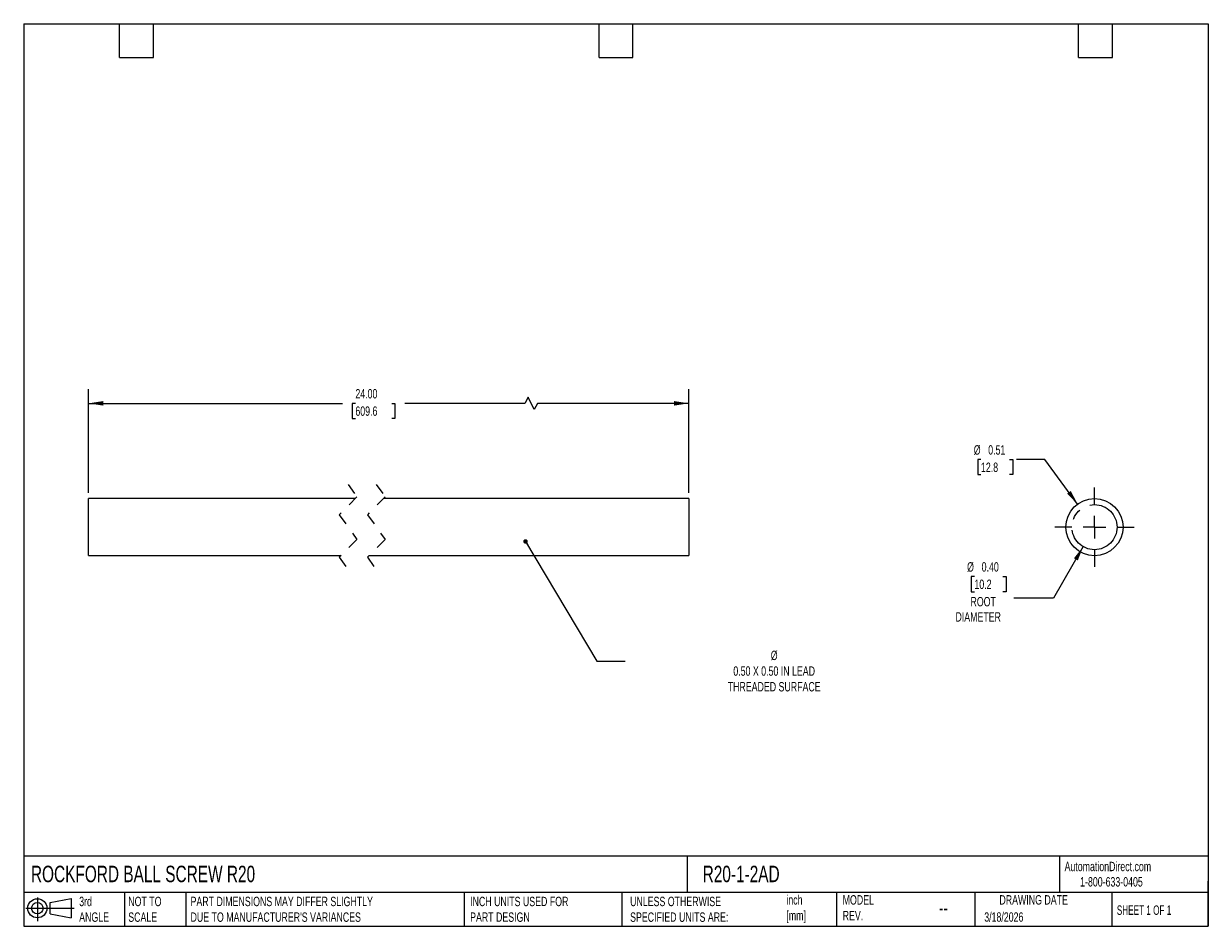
# Model space of a CAD drawing. Header units: inches. Extents: x 0.2 to 10.8, y 0.2 to 8.2.
import ezdxf

# ---------------------------------------------------------------- set-up
doc = ezdxf.new("R2010")
doc.units = ezdxf.units.IN
doc.header["$MEASUREMENT"] = 0
for name, pattern in [('SLD-Center', [0.75, 0.6, -0.05, 0.05, -0.05]), ('SLD-Dashed', [0.075, 0.05, -0.025]), ('SLD-Solid', [0])]:
    doc.linetypes.add(name, pattern=pattern)
doc.layers.add('CENTER', color=40, linetype='SLD-Center')
doc.layers.add('SLD-DEFPOINTS', color=7, linetype='Continuous')
doc.layers.add('DIMENSIONS', color=140, linetype='SLD-Solid', lineweight=25)
doc.layers.add('TEXT', color=140, linetype='SLD-Solid', lineweight=25)
doc.styles.add('SLDTEXTSTYLE0', font='TXT', dxfattribs={"width": 0.7})
doc.styles.add('SLDTEXTSTYLE1', font='TXT', dxfattribs={"width": 0.65})
doc.dimstyles.new('SLDDIMSTYLE0', dxfattribs={"dimtxt": 0.084961, "dimasz": 0.13, "dimexe": 0, "dimexo": 0.0625, "dimgap": 0.02124, "dimtad": 0, "dimtih": 1, "dimtoh": 1, "dimrnd": 1e-09, "dimzin": 4, "dimdsep": 46, "dimtxsty": 'SLDTEXTSTYLE0', "dimsah": 1, "dimcen": 0.09, "dimadec": 0, "dimazin": 1, "dimtfac": 1, "dimtofl": 0, "dimtmove": 0, "dimatfit": 3, "dimfxl": 0, "dimfrac": 2, "dimtolj": 1, "dimtzin": 12, "dimarcsym": 0})
doc.dimstyles.new('SLDDIMSTYLE1', dxfattribs={"dimtxt": 0.18, "dimasz": 0.04, "dimexe": 0, "dimexo": 0.0625, "dimgap": 0, "dimtad": 0, "dimtih": 1, "dimtoh": 1, "dimdec": 0, "dimrnd": 1e-09, "dimzin": 0, "dimdsep": 46, "dimtxsty": 'Standard', "dimblk1": 'DOT', "dimblk2": 'DOT', "dimsah": 1, "dimcen": 0.09, "dimadec": 0, "dimazin": 0, "dimtfac": 0.04, "dimtdec": 0, "dimtofl": 0, "dimtmove": 0, "dimatfit": 3, "dimldrblk": 'DOT', "dimfxl": 0, "dimfrac": 2, "dimtolj": 1, "dimtzin": 0, "dimarcsym": 0})
doc.dimstyles.new('SLDDIMSTYLE2', dxfattribs={"dimtxt": 0.084961, "dimasz": 0.13, "dimexe": 0, "dimexo": 0.0625, "dimgap": 0.02124, "dimtad": 0, "dimtih": 1, "dimtoh": 1, "dimrnd": 1e-09, "dimzin": 0, "dimdsep": 46, "dimtxsty": 'SLDTEXTSTYLE0', "dimsah": 1, "dimcen": 0, "dimadec": 0, "dimazin": 0, "dimtfac": 1, "dimtofl": 0, "dimtmove": 0, "dimatfit": 3, "dimfxl": 0, "dimfrac": 2, "dimtolj": 1, "dimtzin": 12, "dimarcsym": 0})
doc.dimstyles.new('SLDDIMSTYLE3', dxfattribs={"dimtxt": 0.084961, "dimasz": 0.13, "dimexe": 0, "dimexo": 0.0625, "dimgap": 0.02124, "dimtad": 0, "dimtih": 1, "dimtoh": 1, "dimrnd": 1e-09, "dimdsep": 46, "dimtxsty": 'SLDTEXTSTYLE0', "dimsah": 1, "dimcen": 0, "dimadec": 0, "dimazin": 2, "dimtfac": 1, "dimtofl": 0, "dimtmove": 0, "dimatfit": 3, "dimfxl": 0, "dimfrac": 2, "dimtolj": 1, "dimtzin": 12, "dimarcsym": 0})

# ---------------------------------------------------------------- blocks, each defined once
blk = doc.blocks.new('Block11')
at = {"color": 7, "linetype": 'SLD-Solid', "lineweight": 18}
for p, q in [((0, 0.113), (0.428, 0.113)), ((0.102, 0.209), (0.102, 0)), ((0.216, 0.164), (0.401, 0.198)), ((0.216, 0.063), (0.216, 0.164)), ((0.401, 0.198), (0.401, 0.029)), ((0.216, 0.063), (0.401, 0.029))]:
    blk.add_line(p, q, dxfattribs=at)
for radius in [0.0846, 0.0506]:
    blk.add_circle((0.102, 0.113), radius, dxfattribs=at)
blk = doc.blocks.new('Block12')
at = {"layer": 'SLD-DEFPOINTS'}
blk.add_blockref('Block11', (0, 0), dxfattribs=at)
blk = doc.blocks.new('_D')
at = {"layer": 'DIMENSIONS'}
for p, q in [((0.825, 4.091), (0.825, 5.01)), ((4.721, 4.941), (4.693, 4.885)), ((4.776, 4.83), (4.721, 4.941)), ((6.145, 4.091), (6.145, 5.01)), ((0.825, 4.885), (3.075, 4.885)), ((3.19, 4.885), (3.161, 4.885)), ((3.161, 4.885), (3.161, 4.75)), ((3.513, 4.885), (3.541, 4.885)), ((3.541, 4.885), (3.541, 4.75)), ((4.693, 4.885), (3.628, 4.885)), ((4.804, 4.885), (4.776, 4.83)), ((6.145, 4.885), (4.804, 4.885)), ((3.161, 4.75), (3.19, 4.75)), ((3.541, 4.75), (3.513, 4.75))]:
    blk.add_line(p, q, dxfattribs=at)
for points in [[(0.825, 4.885), (0.955, 4.865), (0.955, 4.905)], [(6.145, 4.885), (6.015, 4.905), (6.015, 4.865)]]:
    blk.add_solid(points, dxfattribs=at)
at = {"layer": 'DIMENSIONS', "char_height": 0.0833, "attachment_point": 1, "style": 'SLDTEXTSTYLE0'}
for s, insert in [('24.00', (3.19, 5.012)), ('609.6', (3.19, 4.858))]:
    blk.add_mtext(s, dxfattribs=dict(at, insert=insert))
blk = doc.blocks.new('_Dot')
at = {"color": 0, "linetype": 'ByBlock', "lineweight": -2}
blk.add_line((-0.5, 0), (-1, 0), dxfattribs=at)
at = {"color": 0, "linetype": 'ByBlock', "const_width": 0.5}
blk.add_lwpolyline([(-0.25, 0, 1), (0.25, 0, 1)], format="xyb", close=True, dxfattribs=at)
blk = doc.blocks.new('_D_1')
at = {"layer": 'DIMENSIONS'}
for p, q in [((9.641, 3.615), (9.378, 3.159)), ((8.677, 3.35), (8.648, 3.35)), ((8.648, 3.35), (8.648, 3.215)), ((8.929, 3.35), (8.958, 3.35)), ((8.958, 3.35), (8.958, 3.215)), ((8.648, 3.215), (8.677, 3.215)), ((8.958, 3.215), (8.929, 3.215)), ((9.378, 3.159), (9.026, 3.159))]:
    blk.add_line(p, q, dxfattribs=at)
blk.add_solid([(9.641, 3.615), (9.559, 3.512), (9.593, 3.492)], dxfattribs=at)
at = {"layer": 'DIMENSIONS', "char_height": 0.0833, "attachment_point": 1, "style": 'SLDTEXTSTYLE0'}
for s, insert in [('%%c', (8.612, 3.477)), ('0.40', (8.741, 3.477)), ('10.2', (8.677, 3.323)), ('ROOT', (8.642, 3.169)), ('DIAMETER', (8.509, 3.034))]:
    blk.add_mtext(s, dxfattribs=dict(at, insert=insert))
blk = doc.blocks.new('_D_2')
at = {"layer": 'DIMENSIONS'}
for p, q in [((8.735, 4.388), (8.706, 4.388)), ((8.706, 4.388), (8.706, 4.253)), ((8.987, 4.388), (9.016, 4.388)), ((9.016, 4.388), (9.016, 4.253)), ((9.301, 4.388), (9.051, 4.388)), ((9.592, 3.992), (9.301, 4.388)), ((8.706, 4.253), (8.735, 4.253)), ((9.016, 4.253), (8.987, 4.253))]:
    blk.add_line(p, q, dxfattribs=at)
blk.add_solid([(9.592, 3.992), (9.531, 4.108), (9.499, 4.085)], dxfattribs=at)
at = {"layer": 'DIMENSIONS', "char_height": 0.0833, "attachment_point": 1, "style": 'SLDTEXTSTYLE0'}
for s, insert in [('%%c', (8.671, 4.514)), ('0.51', (8.799, 4.514)), ('12.8', (8.735, 4.36))]:
    blk.add_mtext(s, dxfattribs=dict(at, insert=insert))
blk = doc.blocks.new('SW_CENTERMARKSYMBOL_0')
at = {"layer": 'CENTER', "color": 0}
for p, q in [((0, 0.2), (0, 0.3525)), ((-0.2, 0), (-0.3525, 0)), ((0, 0), (-0.1, 0)), ((0, 0), (0, 0.1)), ((0, 0), (0, -0.1)), ((0, 0), (0.1, 0)), ((0.2, 0), (0.3525, 0)), ((0, -0.2), (0, -0.3525))]:
    blk.add_line(p, q, dxfattribs=at)

msp = doc.modelspace()

# ---------------------------------------------------------------- linework, layer by layer
at = {"color": 7, "linetype": 'SLD-Dashed', "lineweight": 18}
for p, q in [((3.125, 4.166), (3.204, 4.056)), ((3.375, 4.166), (3.454, 4.056)), ((3.204, 4.056), (3.047, 3.898)), ((3.454, 4.056), (3.297, 3.898)), ((3.047, 3.898), (3.204, 3.678)), ((3.297, 3.898), (3.454, 3.678)), ((3.204, 3.678), (3.047, 3.521)), ((3.454, 3.678), (3.297, 3.521)), ((3.047, 3.521), (3.125, 3.411)), ((3.297, 3.521), (3.375, 3.411))]:
    msp.add_line(p, q, dxfattribs=at)
for p, q in [((3.189, 4.041), (0.825, 4.041)), ((0.825, 3.536), (0.825, 4.041)), ((6.145, 4.041), (3.439, 4.041)), ((6.145, 4.041), (6.145, 3.536)), ((0.825, 3.536), (3.062, 3.536)), ((3.312, 3.536), (6.145, 3.536))]:
    msp.add_line(p, q)
msp.add_circle((9.741, 3.788), 0.253)
at = {"layer": 'CENTER', "linetype": 'SLD-Center'}
msp.add_circle((9.741, 3.788), 0.2, dxfattribs=at)
at = {"layer": 'TEXT'}
for p, q in [((0.25, 8.25), (10.75, 8.25)), ((0.25, 8.25), (0.25, 0.25)), ((1.1, 7.95), (1.1, 8.25)), ((1.4, 7.95), (1.4, 8.25)), ((5.35, 7.95), (5.35, 8.25)), ((5.65, 7.95), (5.65, 8.25)), ((9.6, 7.95), (9.6, 8.25)), ((9.9, 7.95), (9.9, 8.25)), ((10.75, 8.25), (10.75, 0.25)), ((1.1, 7.95), (1.4, 7.95)), ((5.35, 7.95), (5.65, 7.95)), ((9.6, 7.95), (9.9, 7.95)), ((10.75, 0.871), (0.25, 0.871)), ((6.132, 0.871), (6.132, 0.55)), ((9.432, 0.871), (9.432, 0.55)), ((10.75, 0.25), (10.75, 0.65)), ((10.75, 0.55), (0.25, 0.55)), ((1.143, 0.55), (1.143, 0.25)), ((1.687, 0.55), (1.687, 0.25)), ((4.153, 0.55), (4.153, 0.25)), ((5.551, 0.55), (5.551, 0.25)), ((7.453, 0.55), (7.453, 0.25)), ((8.68, 0.55), (8.68, 0.25)), ((9.896, 0.55), (9.896, 0.25)), ((0.25, 0.25), (10.75, 0.25))]:
    msp.add_line(p, q, dxfattribs=at)

# ---------------------------------------------------------------- block references
at = {"layer": 'CENTER'}
msp.add_blockref('SW_CENTERMARKSYMBOL_0', (9.741, 3.788), dxfattribs=at)
at = {"layer": 'SLD-DEFPOINTS'}
msp.add_blockref('Block12', (0.269, 0.297), dxfattribs=at)

# ---------------------------------------------------------------- texts
at = {"layer": 'TEXT'}
for s, insert, char_height, attachment_point, style in [('%%c^J0.50 X 0.50 IN LEAD^JTHREADED SURFACE', (6.902, 2.693), 0.08333, 2, 'SLDTEXTSTYLE0'), ('ROCKFORD BALL SCREW R20', (0.314, 0.787), 0.14583, 1, 'SLDTEXTSTYLE0'), ('R20-1-2AD', (6.268, 0.787), 0.1458, 1, 'SLDTEXTSTYLE0'), ('AutomationDirect.com', (9.476, 0.822), 0.08333, 1, 'SLDTEXTSTYLE0'), ('1-800-633-0405', (9.614, 0.686), 0.08333, 1, 'SLDTEXTSTYLE0'), ('inch^J[mm]', (7.01, 0.526), 0.0833, 1, 'SLDTEXTSTYLE0'), ('MODEL ^JREV.', (7.509, 0.526), 0.08333, 1, 'SLDTEXTSTYLE0'), ('DRAWING DATE', (9.202, 0.526), 0.08333, 2, 'SLDTEXTSTYLE0'), ('3rd^JANGLE', (0.742, 0.512), 0.0833, 1, 'SLDTEXTSTYLE0'), ('NOT TO^JSCALE', (1.177, 0.512), 0.08333, 1, 'SLDTEXTSTYLE0'), ("PART DIMENSIONS MAY DIFFER SLIGHTLY ^JDUE TO MANUFACTURER'S VARIANCES", (1.729, 0.512), 0.08333, 1, 'SLDTEXTSTYLE0'), ('INCH UNITS USED FOR ^JPART DESIGN', (4.207, 0.512), 0.08333, 1, 'SLDTEXTSTYLE0'), ('UNLESS OTHERWISE ^JSPECIFIED UNITS ARE:', (5.625, 0.512), 0.08333, 1, 'SLDTEXTSTYLE0'), ('SHEET 1 OF 1', (9.939, 0.435), 0.08333, 1, 'SLDTEXTSTYLE1'), ('--', (8.363, 0.475), 0.125, 1, 'SLDTEXTSTYLE0'), ('3/18/2026', (8.764, 0.374), 0.0833, 1, 'SLDTEXTSTYLE0')]:
    msp.add_mtext(s, dxfattribs=dict(at, insert=insert, char_height=char_height, attachment_point=attachment_point, style=style))

# ---------------------------------------------------------------- dimensions: what is measured, and where the dimension line sits
at = {"layer": 'DIMENSIONS'}
dim = msp.add_linear_dim(base=(0.825, 4.885), p1=(6.145, 4.041), p2=(0.825, 4.041), angle=0, text='24.00', dimstyle='SLDDIMSTYLE0', dxfattribs=at)
dim.commit()
dim.dimension.update_dxf_attribs({"geometry": '_D', "text_midpoint": (3.351, 4.885), "dimtype": 160})
dim = msp.add_diameter_dim_2p(p1=(9.89041, 3.58442), p2=(9.59182, 3.99168), dimstyle='SLDDIMSTYLE3', dxfattribs=at)
dim.commit()
dim.dimension.update_dxf_attribs({"geometry": '_D_2', "text_midpoint": (8.86103, 4.38779), "dimtype": 163})
dim = msp.add_diameter_dim_2p(p1=(9.841, 3.961), p2=(9.641, 3.615), text='<>\\PROOT\\PDIAMETER', dimstyle='SLDDIMSTYLE2', dxfattribs=at)
dim.commit()
dim.dimension.update_dxf_attribs({"geometry": '_D_1', "text_midpoint": (8.803, 3.203), "dimtype": 163})

# ---------------------------------------------------------------- leaders
at = {"layer": 'TEXT'}
msp.add_leader([(4.698, 3.661), (5.33, 2.6), (5.58, 2.6)], dimstyle='SLDDIMSTYLE1', dxfattribs=at)

doc.saveas('drawing.dxf')
